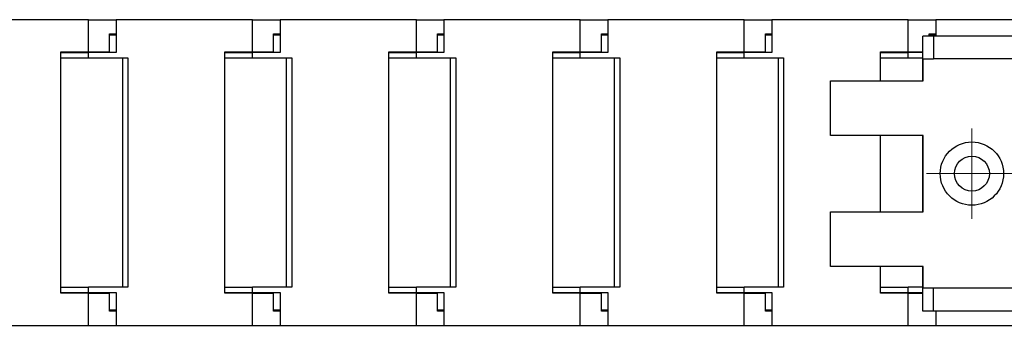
# Model space of a CAD drawing. Header units: millimetres. Extents: x 10 to 410, y 10 to 314.
# Tile 3 of 9: x 159 to 249, y 180 to 208. Entities that reach past the tile are written whole.
import ezdxf

# ---------------------------------------------------------------- set-up
doc = ezdxf.new("R2010")
doc.units = ezdxf.units.MM
doc.header["$LTSCALE"] = 1.5

# ---------------------------------------------------------------- blocks, each defined once
blk = doc.blocks.new('SW_CENTERMARKSYMBOL_4')
at = {"color": 0, "linetype": 'Continuous', "lineweight": 18}
for p, q in [((0, 2.54), (0, 4.14)), ((0, 0), (0, 2.54)), ((-2.54, 0), (-4.14, 0)), ((0, 0), (-2.54, 0)), ((0, 0), (0, -2.54)), ((0, 0), (2.54, 0)), ((2.54, 0), (4.14, 0)), ((0, -2.54), (0, -4.14))]:
    blk.add_line(p, q, dxfattribs=at)

msp = doc.modelspace()

# ---------------------------------------------------------------- linework, layer by layer
for p, q in [((165.271, 207.891), (152.795, 207.891)), ((165.271, 204.941), (165.271, 207.891)), ((165.271, 207.891), (167.795, 207.891)), ((167.795, 207.891), (167.795, 204.891)), ((180.271, 207.891), (167.795, 207.891)), ((180.271, 204.941), (180.271, 207.891)), ((180.271, 207.891), (182.795, 207.891)), ((182.795, 207.891), (182.795, 204.891)), ((195.271, 207.891), (182.795, 207.891)), ((195.271, 204.941), (195.271, 207.891)), ((195.271, 207.891), (197.795, 207.891)), ((197.795, 207.891), (197.795, 204.891)), ((210.271, 207.891), (197.795, 207.891)), ((210.271, 204.941), (210.271, 207.891)), ((210.271, 207.891), (212.795, 207.891)), ((212.795, 207.891), (212.795, 204.891)), ((225.271, 207.891), (212.795, 207.891)), ((225.271, 204.941), (225.271, 207.891)), ((225.271, 207.891), (227.795, 207.891)), ((227.795, 207.891), (227.795, 204.891)), ((240.271, 207.891), (227.795, 207.891)), ((240.271, 204.941), (240.271, 207.891)), ((240.271, 207.891), (242.795, 207.891)), ((242.795, 207.891), (242.795, 206.391)), ((255.271, 207.891), (242.795, 207.891)), ((167.201, 206.591), (167.795, 206.591)), ((167.201, 204.941), (167.201, 206.591)), ((167.201, 206.491), (167.795, 206.491)), ((182.201, 206.591), (182.795, 206.591)), ((182.201, 204.941), (182.201, 206.591)), ((182.201, 206.491), (182.795, 206.491)), ((197.201, 206.591), (197.795, 206.591)), ((197.201, 204.941), (197.201, 206.591)), ((197.201, 206.491), (197.795, 206.491)), ((212.201, 206.591), (212.795, 206.591)), ((212.201, 204.941), (212.201, 206.591)), ((212.201, 206.491), (212.795, 206.491)), ((227.201, 206.591), (227.795, 206.591)), ((227.201, 204.941), (227.201, 206.591)), ((227.201, 206.491), (227.795, 206.491)), ((241.595, 202.291), (241.595, 206.391)), ((242.595, 206.391), (241.595, 206.391)), ((242.201, 206.591), (242.795, 206.591)), ((242.201, 206.391), (242.201, 206.591)), ((242.201, 206.491), (242.795, 206.491)), ((242.595, 206.391), (242.595, 204.291)), ((252.922, 206.391), (242.595, 206.391)), ((162.748, 204.941), (165.271, 204.941)), ((162.748, 182.841), (162.748, 204.941)), ((162.748, 204.891), (165.271, 204.891)), ((165.271, 204.941), (167.201, 204.941)), ((165.271, 204.391), (165.271, 204.891)), ((167.795, 204.891), (165.271, 204.891)), ((177.748, 204.941), (180.271, 204.941)), ((177.748, 182.841), (177.748, 204.941)), ((177.748, 204.891), (180.271, 204.891)), ((180.271, 204.941), (182.201, 204.941)), ((180.271, 204.391), (180.271, 204.891)), ((182.795, 204.891), (180.271, 204.891)), ((192.748, 204.941), (195.271, 204.941)), ((192.748, 182.841), (192.748, 204.941)), ((192.748, 204.891), (195.271, 204.891)), ((195.271, 204.941), (197.201, 204.941)), ((195.271, 204.391), (195.271, 204.891)), ((197.795, 204.891), (195.271, 204.891)), ((207.748, 204.941), (210.271, 204.941)), ((207.748, 182.841), (207.748, 204.941)), ((207.748, 204.891), (210.271, 204.891)), ((210.271, 204.941), (212.201, 204.941)), ((210.271, 204.391), (210.271, 204.891)), ((212.795, 204.891), (210.271, 204.891)), ((222.748, 204.941), (225.271, 204.941)), ((222.748, 182.841), (222.748, 204.941)), ((222.748, 204.891), (225.271, 204.891)), ((225.271, 204.941), (227.201, 204.941)), ((225.271, 204.391), (225.271, 204.891)), ((227.795, 204.891), (225.271, 204.891)), ((237.748, 204.941), (240.271, 204.941)), ((237.748, 202.291), (237.748, 204.941)), ((237.748, 204.891), (240.271, 204.891)), ((240.271, 204.941), (241.595, 204.941)), ((240.271, 204.391), (240.271, 204.891)), ((241.595, 204.891), (240.271, 204.891)), ((162.748, 204.391), (165.271, 204.391)), ((165.271, 204.391), (168.871, 204.391)), ((168.371, 204.391), (168.371, 183.391)), ((168.871, 204.391), (168.871, 183.391)), ((177.748, 204.391), (180.271, 204.391)), ((180.271, 204.391), (183.871, 204.391)), ((183.371, 204.391), (183.371, 183.391)), ((183.871, 204.391), (183.871, 183.391)), ((192.748, 204.391), (195.271, 204.391)), ((195.271, 204.391), (198.871, 204.391)), ((198.371, 204.391), (198.371, 183.391)), ((198.871, 204.391), (198.871, 183.391)), ((207.748, 204.391), (210.271, 204.391)), ((210.271, 204.391), (213.871, 204.391)), ((213.371, 204.391), (213.371, 183.391)), ((213.871, 204.391), (213.871, 183.391)), ((222.748, 204.391), (225.271, 204.391)), ((225.271, 204.391), (228.871, 204.391)), ((228.371, 204.391), (228.371, 183.391)), ((228.871, 204.391), (228.871, 183.391)), ((237.748, 204.391), (240.271, 204.391)), ((240.271, 204.391), (241.595, 204.391)), ((241.649, 202.291), (241.649, 204.291)), ((241.649, 204.291), (242.595, 204.291)), ((252.922, 204.291), (242.595, 204.291)), ((233.145, 197.291), (233.145, 202.291)), ((233.145, 202.291), (241.649, 202.291)), ((241.649, 197.291), (233.145, 197.291)), ((237.748, 190.291), (237.748, 197.291)), ((241.595, 190.291), (241.595, 197.291)), ((241.649, 190.291), (241.649, 197.291)), ((233.145, 185.291), (233.145, 190.291)), ((233.145, 190.291), (241.649, 190.291)), ((241.649, 185.291), (233.145, 185.291)), ((237.748, 182.841), (237.748, 185.291)), ((241.595, 181.191), (241.595, 185.291)), ((241.649, 183.291), (241.649, 185.291)), ((162.748, 183.391), (165.271, 183.391)), ((162.748, 182.891), (165.271, 182.891)), ((168.871, 183.391), (165.271, 183.391)), ((165.271, 182.891), (165.271, 183.391)), ((165.271, 182.891), (167.795, 182.891)), ((167.795, 182.891), (167.795, 179.891)), ((177.748, 183.391), (180.271, 183.391)), ((177.748, 182.891), (180.271, 182.891)), ((183.871, 183.391), (180.271, 183.391)), ((180.271, 182.891), (180.271, 183.391)), ((180.271, 182.891), (182.795, 182.891)), ((182.795, 182.891), (182.795, 179.891)), ((192.748, 183.391), (195.271, 183.391)), ((192.748, 182.891), (195.271, 182.891)), ((198.871, 183.391), (195.271, 183.391)), ((195.271, 182.891), (195.271, 183.391)), ((195.271, 182.891), (197.795, 182.891)), ((197.795, 182.891), (197.795, 179.891)), ((207.748, 183.391), (210.271, 183.391)), ((207.748, 182.891), (210.271, 182.891)), ((213.871, 183.391), (210.271, 183.391)), ((210.271, 182.891), (210.271, 183.391)), ((210.271, 182.891), (212.795, 182.891)), ((212.795, 182.891), (212.795, 179.891)), ((222.748, 183.391), (225.271, 183.391)), ((222.748, 182.891), (225.271, 182.891)), ((228.871, 183.391), (225.271, 183.391)), ((225.271, 182.891), (225.271, 183.391)), ((225.271, 182.891), (227.795, 182.891)), ((227.795, 182.891), (227.795, 179.891)), ((237.748, 183.391), (240.271, 183.391)), ((237.748, 182.891), (240.271, 182.891)), ((241.595, 183.391), (240.271, 183.391)), ((240.271, 182.891), (240.271, 183.391)), ((240.271, 182.891), (241.595, 182.891)), ((242.595, 183.291), (241.649, 183.291)), ((242.595, 181.191), (242.595, 183.291)), ((252.922, 183.291), (242.595, 183.291)), ((165.271, 182.841), (162.748, 182.841)), ((165.271, 179.891), (165.271, 182.841)), ((165.271, 182.841), (167.201, 182.841)), ((167.201, 181.191), (167.201, 182.841)), ((180.271, 182.841), (177.748, 182.841)), ((180.271, 179.891), (180.271, 182.841)), ((180.271, 182.841), (182.201, 182.841)), ((182.201, 181.191), (182.201, 182.841)), ((195.271, 182.841), (192.748, 182.841)), ((195.271, 179.891), (195.271, 182.841)), ((195.271, 182.841), (197.201, 182.841)), ((197.201, 181.191), (197.201, 182.841)), ((210.271, 182.841), (207.748, 182.841)), ((210.271, 179.891), (210.271, 182.841)), ((210.271, 182.841), (212.201, 182.841)), ((212.201, 181.191), (212.201, 182.841)), ((225.271, 182.841), (222.748, 182.841)), ((225.271, 179.891), (225.271, 182.841)), ((225.271, 182.841), (227.201, 182.841)), ((227.201, 181.191), (227.201, 182.841)), ((240.271, 182.841), (237.748, 182.841)), ((240.271, 179.891), (240.271, 182.841)), ((240.271, 182.841), (241.595, 182.841)), ((167.795, 181.291), (167.201, 181.291)), ((167.795, 181.191), (167.201, 181.191)), ((182.795, 181.291), (182.201, 181.291)), ((182.795, 181.191), (182.201, 181.191)), ((197.795, 181.291), (197.201, 181.291)), ((197.795, 181.191), (197.201, 181.191)), ((212.795, 181.291), (212.201, 181.291)), ((212.795, 181.191), (212.201, 181.191)), ((227.795, 181.291), (227.201, 181.291)), ((227.795, 181.191), (227.201, 181.191)), ((242.595, 181.191), (241.595, 181.191)), ((252.922, 181.191), (242.595, 181.191)), ((242.795, 181.191), (242.795, 179.891)), ((152.795, 179.891), (165.271, 179.891)), ((165.271, 179.891), (167.795, 179.891)), ((167.795, 179.891), (180.271, 179.891)), ((180.271, 179.891), (182.795, 179.891)), ((182.795, 179.891), (195.271, 179.891)), ((195.271, 179.891), (197.795, 179.891)), ((197.795, 179.891), (210.271, 179.891)), ((210.271, 179.891), (212.795, 179.891)), ((212.795, 179.891), (225.271, 179.891)), ((225.271, 179.891), (227.795, 179.891)), ((227.795, 179.891), (240.271, 179.891)), ((240.271, 179.891), (242.795, 179.891)), ((242.795, 179.891), (255.271, 179.891))]:
    msp.add_line(p, q)
for radius in [2.9, 1.6]:
    msp.add_circle((246.095, 193.791), radius)

# ---------------------------------------------------------------- block references
at = {"color": 7, "linetype": 'Continuous', "lineweight": 0}
msp.add_blockref('SW_CENTERMARKSYMBOL_4', (246.095, 193.791), dxfattribs=at)

doc.saveas('drawing.dxf')
